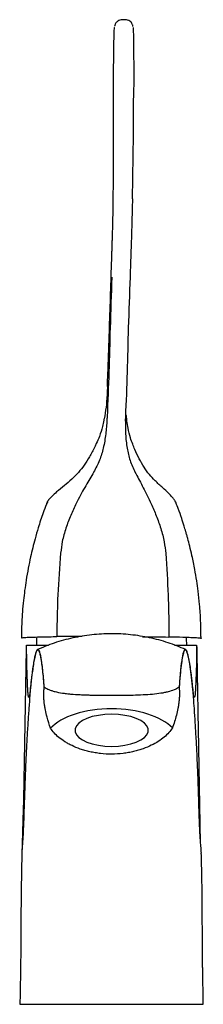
# Model space of a CAD drawing. Header units: millimetres. Extents: x 3897.445 to 3897.495, y 1708.844 to 1709.112.
import ezdxf

# ---------------------------------------------------------------- set-up
doc = ezdxf.new("R2010")
doc.units = ezdxf.units.MM
doc.layers.add('SANINDUSA', color=3, linetype='Continuous')

msp = doc.modelspace()

# ---------------------------------------------------------------- linework, layer by layer
at = {"layer": 'SANINDUSA', "flags": 128}
for points in [[(3897.44931, 1708.94387), (3897.44928, 1708.94347), (3897.44923, 1708.94166)], [(3897.49023, 1708.94166), (3897.49019, 1708.94347), (3897.49018, 1708.94372)], [(3897.46973, 1708.92285), (3897.4679, 1708.92277), (3897.46612, 1708.92255), (3897.46447, 1708.92219), (3897.463, 1708.9217), (3897.46175, 1708.92111), (3897.46078, 1708.92042), (3897.46012, 1708.91967), (3897.45978, 1708.91887), (3897.45978, 1708.91806), (3897.46012, 1708.91727), (3897.46078, 1708.91652), (3897.46175, 1708.91583), (3897.463, 1708.91523), (3897.46447, 1708.91474), (3897.46612, 1708.91438), (3897.4679, 1708.91416), (3897.46973, 1708.91409)], [(3897.46973, 1708.91409), (3897.47157, 1708.91416), (3897.47335, 1708.91438), (3897.475, 1708.91474), (3897.47647, 1708.91523), (3897.47771, 1708.91583), (3897.47869, 1708.91652), (3897.47935, 1708.91727), (3897.47969, 1708.91806), (3897.47969, 1708.91887), (3897.47935, 1708.91967), (3897.47869, 1708.92042), (3897.47771, 1708.92111), (3897.47647, 1708.9217), (3897.475, 1708.92219), (3897.47335, 1708.92255), (3897.47157, 1708.92277), (3897.46973, 1708.92285)]]:
    msp.add_lwpolyline(points, dxfattribs=at)
at = {"layer": 'SANINDUSA'}
for centre, radius, start, end in [((3895.79806, 1709.09638), 1.6777, 359.74261, 359.90404), ((3896.09597, 1709.09396), 1.37978, 358.81918, 359.7874), ((3895.44675, 1709.11014), 2.0292, 358.68026, 358.74029)]:
    msp.add_arc(centre, radius, start, end, dxfattribs=at)
for start_param, end_param in [(1.570796, 2.723289), (0.429188, 1.570796)]:
    msp.add_ellipse((3897.46973, 1708.91542), major_axis=(0.01824, 0), ratio=0.487645, start_param=start_param, end_param=end_param, dxfattribs=at)
for points, knots in [([(3897.47255, 1709.11218), (3897.47249, 1709.11219), (3897.47219, 1709.11223), (3897.47171, 1709.11205), (3897.47122, 1709.11174), (3897.4709, 1709.11138), (3897.47071, 1709.11104), (3897.47062, 1709.11077), (3897.47057, 1709.11059), (3897.47056, 1709.11051), (3897.47055, 1709.11047)], [0, 0, 0, 0, 0.056992, 0.274068, 0.447649, 0.594908, 0.72001, 0.820937, 0.91211, 1, 1, 1, 1]), ([(3897.47555, 1709.11042), (3897.47555, 1709.11044), (3897.47554, 1709.11052), (3897.4755, 1709.1107), (3897.47538, 1709.11105), (3897.47514, 1709.11147), (3897.4747, 1709.11188), (3897.47415, 1709.11217), (3897.47373, 1709.11218), (3897.47355, 1709.11218)], [0, 0, 0, 0, 0.057147, 0.188811, 0.303908, 0.458305, 0.633666, 0.838439, 1, 1, 1, 1]), ([(3897.47025, 1709.07833), (3897.47025, 1709.08011), (3897.47024, 1709.08366), (3897.47025, 1709.08905), (3897.47026, 1709.0945), (3897.47028, 1709.09901), (3897.47032, 1709.10255), (3897.47035, 1709.10522), (3897.4704, 1709.10766), (3897.47046, 1709.10929), (3897.4705, 1709.11015), (3897.47052, 1709.11013), (3897.47052, 1709.11013)], [0, 0, 0, 0, 0.1523037, 0.3054625, 0.4547349, 0.6065983, 0.6812891, 0.7575165, 0.8465185, 0.9225746, 0.9944921, 1, 1, 1, 1]), ([(3897.47558, 1709.11009), (3897.47558, 1709.11009), (3897.4756, 1709.11009), (3897.47564, 1709.1092), (3897.47568, 1709.10777), (3897.47572, 1709.10544), (3897.47575, 1709.10215), (3897.47576, 1709.09786), (3897.47575, 1709.09501), (3897.47575, 1709.09357)], [0, 0, 0, 0, 0.010621, 0.1459188, 0.2555635, 0.369676, 0.5908657, 0.7928656, 1, 1, 1, 1]), ([(3897.47024, 1709.07079), (3897.47025, 1709.07205), (3897.47026, 1709.07459), (3897.47025, 1709.07708), (3897.47025, 1709.07833)], [0, 0, 0, 0, 0.493679, 1, 1, 1, 1]), ([(3897.46996, 1709.053), (3897.46998, 1709.0537), (3897.47003, 1709.05525), (3897.4701, 1709.05818), (3897.47016, 1709.06184), (3897.47021, 1709.06608), (3897.47023, 1709.0692), (3897.47024, 1709.07079)], [0, 0, 0, 0, 0.158641, 0.350599, 0.548119, 0.769699, 1, 1, 1, 1]), ([(3897.47541, 1709.0634), (3897.47535, 1709.06113), (3897.47526, 1709.05729), (3897.47512, 1709.05239), (3897.47503, 1709.0498), (3897.47499, 1709.04851)], [0, 0, 0, 0, 0.42206, 0.710451, 1, 1, 1, 1]), ([(3897.47499, 1709.04851), (3897.47496, 1709.0477), (3897.47489, 1709.04555), (3897.47481, 1709.04339), (3897.47476, 1709.04204)], [0, 0, 0, 0, 0.373319, 1, 1, 1, 1]), ([(3897.46859, 1709.01224), (3897.46863, 1709.01338), (3897.4688, 1709.01798), (3897.46917, 1709.02876), (3897.46949, 1709.03841), (3897.46969, 1709.0446)], [0, 0, 0, 0, 0.105854, 0.426826, 1, 1, 1, 1]), ([(3897.46979, 1709.04206), (3897.46963, 1709.03744), (3897.4692, 1709.02472), (3897.46891, 1709.01235), (3897.46849, 1709.00399), (3897.46849, 1709.00399)], [0, 0, 0, 0, 0.362825, 0.999999, 1, 1, 1, 1]), ([(3897.47476, 1709.04204), (3897.47459, 1709.03744), (3897.47412, 1709.02475), (3897.4739, 1709.01213), (3897.47349, 1709.00397), (3897.47349, 1709.00397)], [0, 0, 0, 0, 0.362825, 0.999999, 1, 1, 1, 1]), ([(3897.46859, 1709.01231), (3897.46859, 1709.01224), (3897.46856, 1709.01155), (3897.46854, 1709.01089), (3897.46852, 1709.0103)], [0, 0, 0, 0, 0.107827, 1, 1, 1, 1]), ([(3897.46851, 1709.01016), (3897.46851, 1709.01016), (3897.46845, 1709.00856), (3897.46821, 1709.00653), (3897.46792, 1709.00434), (3897.46762, 1709.00316), (3897.46759, 1709.00301)], [0, 0, 0, 0, 0.009303, 0.468288, 0.949126, 1, 1, 1, 1]), ([(3897.46846, 1709.00311), (3897.46836, 1709.00183), (3897.46818, 1708.99927), (3897.46756, 1708.99557), (3897.46654, 1708.99205), (3897.46539, 1708.98991), (3897.46482, 1708.98884)], [0, 0, 0, 0, 0.265367, 0.531419, 0.764483, 1, 1, 1, 1]), ([(3897.46759, 1709.00301), (3897.46748, 1709.00244), (3897.46719, 1709.00097), (3897.46653, 1708.99879), (3897.46587, 1708.99725), (3897.46553, 1708.99665)], [0, 0, 0, 0, 0.259456, 0.672218, 1, 1, 1, 1]), ([(3897.47552, 1708.99651), (3897.47527, 1708.99703), (3897.47473, 1708.99847), (3897.47423, 1709.00061), (3897.47401, 1709.00213), (3897.47392, 1709.0029)], [0, 0, 0, 0, 0.2948185, 0.7014942, 1, 1, 1, 1]), ([(3897.47349, 1709.00229), (3897.4735, 1709.00128), (3897.47351, 1708.99898), (3897.47387, 1708.99554), (3897.47466, 1708.99202), (3897.47566, 1708.98987), (3897.47616, 1708.98879)], [0, 0, 0, 0, 0.2221633, 0.5038611, 0.7506321, 1, 1, 1, 1]), ([(3897.46553, 1708.99665), (3897.4654, 1708.99634), (3897.46488, 1708.9951), (3897.46379, 1708.99311), (3897.46232, 1708.99078), (3897.46069, 1708.98872), (3897.45892, 1708.98692), (3897.4568, 1708.98517), (3897.45487, 1708.98363), (3897.4535, 1708.98236), (3897.45276, 1708.98159), (3897.45255, 1708.98128), (3897.45255, 1708.98127)], [0, 0, 0, 0, 0.045675, 0.185747, 0.315588, 0.437851, 0.567663, 0.697194, 0.832655, 0.929787, 0.99911, 1, 1, 1, 1]), ([(3897.48706, 1708.98099), (3897.48701, 1708.98108), (3897.48681, 1708.98142), (3897.48622, 1708.98215), (3897.48519, 1708.98325), (3897.48355, 1708.98473), (3897.48168, 1708.9864), (3897.47999, 1708.98823), (3897.47854, 1708.99023), (3897.47722, 1708.99253), (3897.4762, 1708.99464), (3897.4757, 1708.99603), (3897.47552, 1708.99651)], [0, 0, 0, 0, 0.018185, 0.067871, 0.158876, 0.267925, 0.413792, 0.535543, 0.663649, 0.791641, 0.92795, 1, 1, 1, 1]), ([(3897.46476, 1708.98874), (3897.4647, 1708.98863), (3897.46397, 1708.98739), (3897.4624, 1708.98479), (3897.4603, 1708.98087), (3897.45854, 1708.97709), (3897.45721, 1708.97363), (3897.45623, 1708.97018), (3897.45596, 1708.96786), (3897.45583, 1708.96681)], [0, 0, 0, 0, 0.0214, 0.235533, 0.449605, 0.593618, 0.738043, 0.881556, 1, 1, 1, 1]), ([(3897.46482, 1708.98884), (3897.46481, 1708.98882), (3897.46479, 1708.98879), (3897.46477, 1708.98876), (3897.46476, 1708.98874)], [0, 0, 0, 0, 0.50003, 1, 1, 1, 1]), ([(3897.47616, 1708.98879), (3897.47617, 1708.98878), (3897.47619, 1708.98875), (3897.4762, 1708.98871), (3897.47621, 1708.9887)], [0, 0, 0, 0, 0.50003, 1, 1, 1, 1]), ([(3897.47621, 1708.9887), (3897.47627, 1708.98858), (3897.47692, 1708.98734), (3897.47834, 1708.98472), (3897.4803, 1708.9808), (3897.48195, 1708.977), (3897.4832, 1708.97353), (3897.48412, 1708.97007), (3897.48438, 1708.96775), (3897.48449, 1708.9667)], [0, 0, 0, 0, 0.0214, 0.235533, 0.449605, 0.593618, 0.738043, 0.881556, 1, 1, 1, 1]), ([(3897.45193, 1708.98013), (3897.45162, 1708.97934), (3897.4508, 1708.97722), (3897.4498, 1708.97405), (3897.44888, 1708.97088), (3897.44819, 1708.96822), (3897.44757, 1708.96558), (3897.44696, 1708.96262), (3897.44642, 1708.95958), (3897.446, 1708.95665), (3897.44565, 1708.95374), (3897.44536, 1708.95049), (3897.44517, 1708.94717), (3897.44516, 1708.94499), (3897.44514, 1708.94367)], [0, 0, 0, 0, 0.069389, 0.184538, 0.270785, 0.338385, 0.408014, 0.492056, 0.583052, 0.658423, 0.732791, 0.820298, 0.924343, 1, 1, 1, 1]), ([(3897.45226, 1708.98073), (3897.45224, 1708.9807), (3897.45211, 1708.98052), (3897.45203, 1708.98029), (3897.45196, 1708.98009)], [0, 0, 0, 0, 0.148294, 1, 1, 1, 1]), ([(3897.45228, 1708.98079), (3897.45233, 1708.98094), (3897.4524, 1708.98112), (3897.45253, 1708.98125), (3897.45255, 1708.98127)], [0, 0, 0, 0, 0.863668, 1, 1, 1, 1]), ([(3897.49173, 1708.96574), (3897.4917, 1708.96588), (3897.49149, 1708.96688), (3897.49108, 1708.96856), (3897.4906, 1708.9704), (3897.49024, 1708.9717), (3897.48992, 1708.97282), (3897.48947, 1708.97435), (3897.48879, 1708.97645), (3897.48811, 1708.97849), (3897.4876, 1708.97981), (3897.48724, 1708.98065)], [0, 0, 0, 0, 0.028327, 0.200993, 0.343155, 0.404704, 0.469019, 0.573836, 0.721176, 0.907159, 1, 1, 1, 1]), ([(3897.45583, 1708.96681), (3897.45554, 1708.96302), (3897.45501, 1708.9561), (3897.45483, 1708.94895), (3897.45481, 1708.94521), (3897.45482, 1708.94454), (3897.45482, 1708.94409), (3897.45482, 1708.94402)], [0, 0, 0, 0, 0.500154, 0.911249, 0.940507, 0.990894, 1, 1, 1, 1]), ([(3897.48449, 1708.9667), (3897.48475, 1708.9629), (3897.48521, 1708.95599), (3897.48534, 1708.94883), (3897.48533, 1708.94509), (3897.48531, 1708.94442), (3897.48532, 1708.94397), (3897.48532, 1708.9439)], [0, 0, 0, 0, 0.500154, 0.911249, 0.940507, 0.990894, 1, 1, 1, 1]), ([(3897.49411, 1708.94404), (3897.49409, 1708.94546), (3897.49407, 1708.94837), (3897.49378, 1708.95249), (3897.4934, 1708.95614), (3897.49295, 1708.95932), (3897.49239, 1708.96257), (3897.49194, 1708.96495), (3897.49161, 1708.96628), (3897.49158, 1708.96639)], [0, 0, 0, 0, 0.189739, 0.386296, 0.548207, 0.676747, 0.81388, 0.985453, 1, 1, 1, 1]), ([(3897.44514, 1708.94367), (3897.44523, 1708.9437), (3897.44543, 1708.94375), (3897.44658, 1708.94383), (3897.44836, 1708.9439), (3897.45097, 1708.94396), (3897.45342, 1708.944), (3897.45482, 1708.94402)], [0, 0, 0, 0, 0.184631, 0.374639, 0.559256, 0.74917, 1, 1, 1, 1]), ([(3897.48992, 1708.94051), (3897.48834, 1708.94115), (3897.48515, 1708.94246), (3897.4801, 1708.94379), (3897.4749, 1708.94462), (3897.46961, 1708.94489), (3897.46432, 1708.94459), (3897.45912, 1708.94373), (3897.45409, 1708.94238), (3897.45091, 1708.94106), (3897.44933, 1708.94041)], [0, 0, 0, 0, 0.122658, 0.24734, 0.373424, 0.500196, 0.626942, 0.752949, 0.877506, 1, 1, 1, 1]), ([(3897.46169, 1708.94406), (3897.46055, 1708.94406), (3897.4581, 1708.94405), (3897.45596, 1708.94403), (3897.45482, 1708.94402)], [0, 0, 0, 0, 0.467547, 1, 1, 1, 1]), ([(3897.47817, 1708.944), (3897.4782, 1708.944), (3897.47953, 1708.94399), (3897.48201, 1708.94396), (3897.4842, 1708.94392), (3897.48531, 1708.9439)], [0, 0, 0, 0, 0.011691, 0.49887, 1, 1, 1, 1]), ([(3897.49413, 1708.94348), (3897.49409, 1708.94351), (3897.49402, 1708.94356), (3897.49305, 1708.94365), (3897.49144, 1708.94373), (3897.489, 1708.94382), (3897.48665, 1708.94387), (3897.48531, 1708.9439)], [0, 0, 0, 0, 0.184631, 0.374639, 0.559256, 0.74917, 1, 1, 1, 1]), ([(3897.44666, 1708.93437), (3897.44664, 1708.93486), (3897.44663, 1708.93538), (3897.4466, 1708.93648), (3897.44659, 1708.93706), (3897.44657, 1708.93828), (3897.44656, 1708.93892), (3897.44655, 1708.94026), (3897.44655, 1708.94095), (3897.44654, 1708.94166)], [0, 0, 0, 0, 0.25, 0.25, 0.5, 0.5, 0.75, 0.75, 1, 1, 1, 1]), ([(3897.44654, 1708.94166), (3897.44658, 1708.94166), (3897.44667, 1708.94166), (3897.44679, 1708.94166), (3897.44691, 1708.94166), (3897.44698, 1708.94166), (3897.44702, 1708.94166)], [0, 0, 0, 0, 0.24151, 0.499998, 0.749999, 1, 1, 1, 1]), ([(3897.44702, 1708.94166), (3897.44728, 1708.94166), (3897.4478, 1708.94166), (3897.44906, 1708.94166), (3897.45055, 1708.94166), (3897.45188, 1708.94166), (3897.45254, 1708.94166)], [0, 0, 0, 0, 0.252621, 0.505119, 0.757803, 1, 1, 1, 1]), ([(3897.48692, 1708.94166), (3897.48758, 1708.94166), (3897.48891, 1708.94166), (3897.49041, 1708.94166), (3897.49167, 1708.94166), (3897.49219, 1708.94166), (3897.49245, 1708.94166)], [0, 0, 0, 0, 0.24317, 0.495497, 0.747673, 1, 1, 1, 1]), ([(3897.49245, 1708.94166), (3897.49249, 1708.94166), (3897.49256, 1708.94166), (3897.49268, 1708.94166), (3897.4928, 1708.94166), (3897.49288, 1708.94166), (3897.49293, 1708.94166)], [0, 0, 0, 0, 0.250001, 0.500002, 0.758371, 1, 1, 1, 1]), ([(3897.49293, 1708.94166), (3897.49292, 1708.94095), (3897.49292, 1708.94025), (3897.49291, 1708.93891), (3897.4929, 1708.93826), (3897.49287, 1708.93643), (3897.49284, 1708.93534), (3897.49281, 1708.93437)], [0, 0, 0, 0, 0.25, 0.25, 0.5, 0.5, 1, 1, 1, 1]), ([(3897.45135, 1708.93022), (3897.45129, 1708.93112), (3897.45122, 1708.93196), (3897.45109, 1708.93353), (3897.45101, 1708.93426), (3897.45087, 1708.93559), (3897.4508, 1708.93621), (3897.45065, 1708.9373), (3897.45057, 1708.93779), (3897.45042, 1708.93865), (3897.45034, 1708.93903), (3897.45018, 1708.93965), (3897.4501, 1708.9399), (3897.44985, 1708.94046), (3897.44968, 1708.94059), (3897.44934, 1708.94038), (3897.44917, 1708.94004), (3897.4489, 1708.93917), (3897.44881, 1708.93882), (3897.44868, 1708.9382), (3897.44863, 1708.93798), (3897.44854, 1708.9375), (3897.4485, 1708.93725), (3897.44836, 1708.93645), (3897.44827, 1708.93585), (3897.44809, 1708.93455), (3897.44799, 1708.93384), (3897.44786, 1708.9327), (3897.44781, 1708.9323), (3897.44772, 1708.93146), (3897.44767, 1708.93103), (3897.44758, 1708.93014), (3897.44753, 1708.92969), (3897.44747, 1708.92902), (3897.44744, 1708.92879), (3897.4474, 1708.92839), (3897.44737, 1708.92821), (3897.44735, 1708.92805)], [0, 0, 0, 0, 0.0625, 0.0625, 0.125, 0.125, 0.1875, 0.1875, 0.25, 0.25, 0.3125, 0.3125, 0.375, 0.375, 0.5, 0.5, 0.625, 0.625, 0.6875, 0.6875, 0.71875, 0.71875, 0.75, 0.75, 0.8125, 0.8125, 0.875, 0.875, 0.90625, 0.90625, 0.9375, 0.9375, 0.96875, 0.96875, 0.984375, 0.984375, 1, 1, 1, 1]), ([(3897.45135, 1708.93011), (3897.45135, 1708.93022), (3897.45133, 1708.93044), (3897.4513, 1708.93076), (3897.45128, 1708.93108), (3897.45126, 1708.93139), (3897.45123, 1708.9317), (3897.45118, 1708.93231), (3897.45107, 1708.93356), (3897.4509, 1708.93529), (3897.45068, 1708.93702), (3897.45045, 1708.9384), (3897.45022, 1708.93943), (3897.44998, 1708.94011), (3897.44973, 1708.94043), (3897.44943, 1708.94037), (3897.44908, 1708.93969), (3897.44871, 1708.93827), (3897.44839, 1708.93645), (3897.44818, 1708.93517), (3897.44807, 1708.93422), (3897.44806, 1708.9341)], [0, 0, 0, 0, 0.00918, 0.018361, 0.027541, 0.036721, 0.045902, 0.055082, 0.091806, 0.165275, 0.23896, 0.312429, 0.386006, 0.459583, 0.534046, 0.608508, 0.72121, 0.833914, 0.911418, 0.98897, 1, 1, 1, 1]), ([(3897.49212, 1708.92805), (3897.4921, 1708.92821), (3897.49207, 1708.92839), (3897.49203, 1708.92879), (3897.492, 1708.92901), (3897.49194, 1708.92969), (3897.49189, 1708.93014), (3897.4918, 1708.93102), (3897.49175, 1708.93145), (3897.49166, 1708.93229), (3897.49161, 1708.93268), (3897.49148, 1708.93383), (3897.49139, 1708.93453), (3897.4912, 1708.93584), (3897.49111, 1708.93643), (3897.49066, 1708.9391), (3897.4903, 1708.94028), (3897.48961, 1708.9407), (3897.48928, 1708.93993), (3897.48866, 1708.93648), (3897.48837, 1708.9338), (3897.48812, 1708.93022)], [0, 0, 0, 0, 0.015625, 0.015625, 0.03125, 0.03125, 0.0625, 0.0625, 0.09375, 0.09375, 0.125, 0.125, 0.1875, 0.1875, 0.25, 0.25, 0.5, 0.5, 0.75, 0.75, 1, 1, 1, 1]), ([(3897.49122, 1708.93554), (3897.49114, 1708.93604), (3897.49095, 1708.93734), (3897.49064, 1708.93883), (3897.49029, 1708.93997), (3897.48996, 1708.94047), (3897.48963, 1708.94034), (3897.48931, 1708.93959), (3897.489, 1708.93822), (3897.4887, 1708.93621), (3897.48842, 1708.93359), (3897.48825, 1708.9313), (3897.48816, 1708.93015)], [0, 0, 0, 0, 0.065909, 0.168862, 0.272037, 0.375231, 0.478453, 0.581693, 0.684939, 0.787699, 0.893711, 1, 1, 1, 1]), ([(3897.49422, 1708.88501), (3897.49419, 1708.88562), (3897.49413, 1708.8867), (3897.49395, 1708.88833), (3897.49385, 1708.89008), (3897.49377, 1708.89192), (3897.49368, 1708.89415), (3897.49358, 1708.89687), (3897.49348, 1708.90008), (3897.49337, 1708.90379), (3897.49322, 1708.90812), (3897.49301, 1708.91275), (3897.49276, 1708.91735), (3897.4925, 1708.92152), (3897.49222, 1708.92564), (3897.49192, 1708.92954), (3897.49156, 1708.93307), (3897.49131, 1708.93491), (3897.49118, 1708.93582)], [0, 0, 0, 0, 0.043725, 0.07756, 0.100219, 0.126907, 0.160116, 0.199913, 0.248733, 0.305242, 0.371436, 0.455034, 0.537484, 0.618412, 0.697753, 0.801148, 0.901852, 1, 1, 1, 1]), ([(3897.44827, 1708.93553), (3897.44817, 1708.93492), (3897.44794, 1708.93335), (3897.44759, 1708.9301), (3897.44727, 1708.92607), (3897.44697, 1708.92183), (3897.4467, 1708.91759), (3897.44644, 1708.91295), (3897.44622, 1708.90813), (3897.44605, 1708.90349), (3897.44593, 1708.89936), (3897.4458, 1708.89583), (3897.44569, 1708.89291), (3897.4456, 1708.89057), (3897.44549, 1708.8885), (3897.44533, 1708.88687), (3897.44529, 1708.88585), (3897.44526, 1708.88531)], [0, 0, 0, 0, 0.070247, 0.179403, 0.289588, 0.372968, 0.457057, 0.541798, 0.627058, 0.703056, 0.766494, 0.82019, 0.864379, 0.899159, 0.927093, 0.961916, 1, 1, 1, 1]), ([(3897.44735, 1708.92805), (3897.44731, 1708.92778), (3897.44727, 1708.9276), (3897.44719, 1708.9274), (3897.44714, 1708.92739), (3897.44709, 1708.92751), (3897.44705, 1708.92763), (3897.44701, 1708.92782), (3897.44698, 1708.92812), (3897.44696, 1708.92825), (3897.44694, 1708.9285), (3897.44692, 1708.92873), (3897.4469, 1708.92897), (3897.44689, 1708.92908), (3897.44688, 1708.92921), (3897.44686, 1708.92965), (3897.44683, 1708.93014), (3897.4468, 1708.93077), (3897.44678, 1708.93123), (3897.44675, 1708.93206), (3897.44671, 1708.93313), (3897.44668, 1708.93395), (3897.44666, 1708.93437)], [0, 0, 0, 0, 0.0881292, 0.0914497, 0.1838495, 0.1993509, 0.2070766, 0.2809267, 0.28745, 0.3070281, 0.3216923, 0.3584816, 0.3624712, 0.3765497, 0.382736, 0.3892849, 0.4651807, 0.4662686, 0.4957475, 0.5411833, 0.6025841, 0.6665926, 0.6665926, 0.6665926, 0.6665926]), ([(3897.49281, 1708.93437), (3897.49279, 1708.93395), (3897.49276, 1708.93313), (3897.49272, 1708.93206), (3897.49269, 1708.93123), (3897.49267, 1708.93077), (3897.49264, 1708.93014), (3897.49261, 1708.92965), (3897.49259, 1708.92921), (3897.49258, 1708.92908), (3897.49257, 1708.92897), (3897.49255, 1708.92873), (3897.49253, 1708.9285), (3897.49251, 1708.92825), (3897.49249, 1708.92812), (3897.49246, 1708.92782), (3897.49242, 1708.92763), (3897.49238, 1708.92751), (3897.49233, 1708.92739), (3897.49228, 1708.9274), (3897.4922, 1708.9276), (3897.49216, 1708.92778), (3897.49212, 1708.92805)], [0.3334074, 0.3334074, 0.3334074, 0.3334074, 0.3974162, 0.4588167, 0.5042528, 0.5337318, 0.5348193, 0.6107155, 0.617264, 0.6234507, 0.6375293, 0.6415184, 0.6783077, 0.6929723, 0.7125505, 0.7190738, 0.7929234, 0.8006496, 0.816151, 0.9085503, 0.9118714, 1, 1, 1, 1]), ([(3897.45211, 1708.92208), (3897.45194, 1708.92271), (3897.45179, 1708.92335), (3897.45159, 1708.92435), (3897.45153, 1708.9247), (3897.45142, 1708.92538), (3897.45137, 1708.92573), (3897.4513, 1708.92643), (3897.45127, 1708.92678), (3897.45123, 1708.92748), (3897.45122, 1708.92783), (3897.45122, 1708.92852), (3897.45123, 1708.92885), (3897.45128, 1708.9295), (3897.45131, 1708.92981), (3897.45135, 1708.93011)], [0, 0, 0, 0, 0.25, 0.25, 0.375, 0.375, 0.5, 0.5, 0.625, 0.625, 0.75, 0.75, 0.875, 0.875, 1, 1, 1, 1]), ([(3897.46973, 1708.92794), (3897.46874, 1708.92794), (3897.46776, 1708.92794), (3897.46582, 1708.92796), (3897.46486, 1708.92797), (3897.46345, 1708.92801), (3897.46298, 1708.92802), (3897.46206, 1708.92806), (3897.46161, 1708.92808), (3897.46029, 1708.92814), (3897.45945, 1708.9282), (3897.45823, 1708.92831), (3897.45784, 1708.92835), (3897.45707, 1708.92844), (3897.4567, 1708.92849), (3897.45562, 1708.92866), (3897.45497, 1708.92879), (3897.45406, 1708.92902), (3897.45377, 1708.9291), (3897.45322, 1708.92928), (3897.45296, 1708.92938), (3897.45223, 1708.92968), (3897.45181, 1708.92991), (3897.45145, 1708.93016)], [0, 0, 0, 0, 0.125, 0.125, 0.25, 0.25, 0.3125, 0.3125, 0.375, 0.375, 0.5, 0.5, 0.5625, 0.5625, 0.625, 0.625, 0.75, 0.75, 0.8125, 0.8125, 0.875, 0.875, 1, 1, 1, 1]), ([(3897.48802, 1708.93016), (3897.48766, 1708.92991), (3897.48724, 1708.92968), (3897.48628, 1708.92928), (3897.48573, 1708.9291), (3897.48482, 1708.92887), (3897.4845, 1708.9288), (3897.48384, 1708.92867), (3897.4835, 1708.92861), (3897.48243, 1708.92844), (3897.48167, 1708.92835), (3897.48006, 1708.9282), (3897.47919, 1708.92815), (3897.47743, 1708.92806), (3897.47652, 1708.92802), (3897.47511, 1708.92799), (3897.47464, 1708.92798), (3897.47367, 1708.92796), (3897.47318, 1708.92795), (3897.47172, 1708.92794), (3897.47073, 1708.92794), (3897.46973, 1708.92794)], [0, 0, 0, 0, 0.125, 0.125, 0.25, 0.25, 0.3125, 0.3125, 0.375, 0.375, 0.5, 0.5, 0.625, 0.625, 0.75, 0.75, 0.8125, 0.8125, 0.875, 0.875, 1, 1, 1, 1]), ([(3897.48816, 1708.93015), (3897.48822, 1708.92957), (3897.48824, 1708.92896), (3897.48823, 1708.92799), (3897.48822, 1708.92766), (3897.48817, 1708.92701), (3897.48814, 1708.92668), (3897.48807, 1708.92603), (3897.48803, 1708.92571), (3897.48793, 1708.92507), (3897.48787, 1708.92475), (3897.48769, 1708.92382), (3897.48756, 1708.92322), (3897.48741, 1708.92263)], [0, 0, 0, 0, 0.25, 0.25, 0.375, 0.375, 0.5, 0.5, 0.625, 0.625, 0.75, 0.75, 1, 1, 1, 1]), ([(3897.48812, 1708.93022), (3897.48812, 1708.93021), (3897.48813, 1708.9302), (3897.48814, 1708.93019), (3897.48814, 1708.93018), (3897.48814, 1708.93018), (3897.48815, 1708.93017), (3897.48815, 1708.93017), (3897.48815, 1708.93016), (3897.48816, 1708.93015)], [0, 0, 0, 0, 0.0000765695, 0.0000765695, 0.0000765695, 0.0001148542, 0.0001148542, 0.0001148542, 0.0001531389, 0.0001531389, 0.0001531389, 0.0001531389]), ([(3897.48741, 1708.92263), (3897.48725, 1708.92202), (3897.48708, 1708.92143), (3897.48672, 1708.92027), (3897.48653, 1708.91969), (3897.48632, 1708.91912)], [0, 0, 0, 0, 0.5, 0.5, 1, 1, 1, 1]), ([(3897.48632, 1708.91912), (3897.48575, 1708.91825), (3897.48502, 1708.91741), (3897.48359, 1708.91621), (3897.48306, 1708.91582), (3897.48189, 1708.91507), (3897.48125, 1708.91471), (3897.47987, 1708.91404), (3897.47913, 1708.91372), (3897.47792, 1708.91329), (3897.4775, 1708.91315), (3897.47664, 1708.9129), (3897.4762, 1708.91278), (3897.47529, 1708.91256), (3897.47482, 1708.91246), (3897.47386, 1708.91229), (3897.47336, 1708.91222), (3897.47186, 1708.91203), (3897.47083, 1708.91197), (3897.46874, 1708.91196), (3897.46771, 1708.91202), (3897.4662, 1708.91219), (3897.4657, 1708.91226), (3897.46473, 1708.91242), (3897.46425, 1708.91252), (3897.46333, 1708.91273), (3897.46289, 1708.91284), (3897.46202, 1708.9131), (3897.46159, 1708.91323), (3897.46037, 1708.91365), (3897.45962, 1708.91396), (3897.45858, 1708.91446), (3897.45824, 1708.91464), (3897.45759, 1708.91499), (3897.45728, 1708.91518), (3897.45639, 1708.91574), (3897.45585, 1708.91612), (3897.45488, 1708.91692), (3897.45445, 1708.91733), (3897.45369, 1708.91817), (3897.45336, 1708.9186), (3897.45307, 1708.91904)], [0, 0, 0, 0, 0.125, 0.125, 0.1875, 0.1875, 0.25, 0.25, 0.3125, 0.3125, 0.34375, 0.34375, 0.375, 0.375, 0.40625, 0.40625, 0.4375, 0.4375, 0.5, 0.5, 0.5625, 0.5625, 0.59375, 0.59375, 0.625, 0.625, 0.65625, 0.65625, 0.6875, 0.6875, 0.75, 0.75, 0.78125, 0.78125, 0.8125, 0.8125, 0.875, 0.875, 0.9375, 0.9375, 1, 1, 1, 1]), ([(3897.44581, 1708.90423), (3897.44581, 1708.90423), (3897.44581, 1708.90423), (3897.44581, 1708.90423), (3897.44581, 1708.90422), (3897.4458, 1708.9042), (3897.4458, 1708.90415), (3897.4458, 1708.90383), (3897.44578, 1708.90323), (3897.44574, 1708.90189), (3897.4457, 1708.90011), (3897.44564, 1708.89799), (3897.44558, 1708.89604), (3897.44551, 1708.89379), (3897.44546, 1708.89217), (3897.44543, 1708.89115)], [0, 0, 0, 0, 0.000338, 0.001667, 0.002966, 0.005677, 0.00887, 0.017572, 0.078055, 0.145958, 0.321684, 0.483651, 0.628728, 0.76498, 1, 1, 1, 1]), ([(3897.44545, 1708.89163), (3897.44539, 1708.88974), (3897.44524, 1708.88527), (3897.44509, 1708.87791), (3897.445, 1708.86978), (3897.44496, 1708.86172), (3897.44492, 1708.85641), (3897.4449, 1708.85376)], [0, 0, 0, 0, 0.158089, 0.372327, 0.585801, 0.79362, 1, 1, 1, 1]), ([(3897.49457, 1708.85376), (3897.49455, 1708.85644), (3897.49451, 1708.86181), (3897.49446, 1708.86995), (3897.49439, 1708.8778), (3897.49427, 1708.88277), (3897.49421, 1708.88507)], [0, 0, 0, 0, 0.254564, 0.511089, 0.774414, 1, 1, 1, 1]), ([(3897.44472, 1708.84376), (3897.44472, 1708.84376), (3897.44465, 1708.84376), (3897.44487, 1708.84376), (3897.44539, 1708.84375), (3897.44621, 1708.84375), (3897.44717, 1708.84375), (3897.44816, 1708.84375), (3897.44913, 1708.84375), (3897.45012, 1708.84376), (3897.45111, 1708.84376), (3897.45296, 1708.84376), (3897.45595, 1708.84376), (3897.45989, 1708.84376), (3897.46349, 1708.84376), (3897.46661, 1708.84376), (3897.4687, 1708.84376), (3897.46973, 1708.84376)], [0, 0, 0, 0, 0.000397, 0.080707, 0.156031, 0.226371, 0.291728, 0.340434, 0.38595, 0.428279, 0.46742, 0.503737, 0.632704, 0.758352, 0.840357, 0.9209, 1, 1, 1, 1]), ([(3897.46973, 1708.84376), (3897.4713, 1708.84376), (3897.47446, 1708.84376), (3897.47911, 1708.84376), (3897.48352, 1708.84376), (3897.48651, 1708.84376), (3897.48836, 1708.84376), (3897.48935, 1708.84376), (3897.49034, 1708.84375), (3897.49131, 1708.84375), (3897.4923, 1708.84375), (3897.49326, 1708.84375), (3897.49408, 1708.84375), (3897.49464, 1708.84376), (3897.49472, 1708.84376), (3897.49475, 1708.84376)], [0, 0, 0, 0, 0.119059, 0.241451, 0.367152, 0.496186, 0.532612, 0.571695, 0.613998, 0.659522, 0.708268, 0.773722, 0.844211, 0.919735, 1, 1, 1, 1])]:
    msp.add_open_spline(points, degree=3, knots=knots, dxfattribs=at)
for points, degree in [([(3897.47356, 1709.11224), (3897.47256, 1709.11225)], 1), ([(3897.47052, 1709.11013), (3897.47057, 1709.11011)], 1), ([(3897.46969, 1709.0446), (3897.46996, 1709.053)], 1), ([(3897.46851, 1709.01029), (3897.46851, 1709.01016)], 1), ([(3897.46849, 1709.00399), (3897.46846, 1709.00311)], 1), ([(3897.47349, 1709.00397), (3897.47347, 1709.00309)], 1), ([(3897.47347, 1709.00309), (3897.47349, 1709.00229)], 1), ([(3897.47392, 1709.0029), (3897.47373, 1709.00445)], 1), ([(3897.45198, 1708.98012), (3897.45228, 1708.98079)], 1), ([(3897.48724, 1708.98065), (3897.48706, 1708.98099)], 1), ([(3897.4941, 1708.94404), (3897.49413, 1708.94348)], 1), ([(3897.44643, 1708.94166), (3897.44571, 1708.90062)], 1), ([(3897.49378, 1708.89964), (3897.49303, 1708.94166)], 1), ([(3897.45135, 1708.93022), (3897.45139, 1708.9302), (3897.45142, 1708.93018), (3897.45145, 1708.93016)], 3), ([(3897.45135, 1708.93011), (3897.45135, 1708.93015), (3897.45135, 1708.93019), (3897.45135, 1708.93022)], 3), ([(3897.48802, 1708.93016), (3897.48805, 1708.93018), (3897.48808, 1708.9302), (3897.48812, 1708.93022)], 3), ([(3897.45307, 1708.91904), (3897.45271, 1708.92003), (3897.45239, 1708.92103), (3897.45211, 1708.92208)], 3), ([(3897.49397, 1708.88836), (3897.49378, 1708.89964)], 1), ([(3897.44489, 1708.85376), (3897.44471, 1708.84376)], 1), ([(3897.49475, 1708.84376), (3897.49458, 1708.85376)], 1)]:
    msp.add_open_spline(points, degree=degree, dxfattribs=at)

doc.saveas('drawing.dxf')
